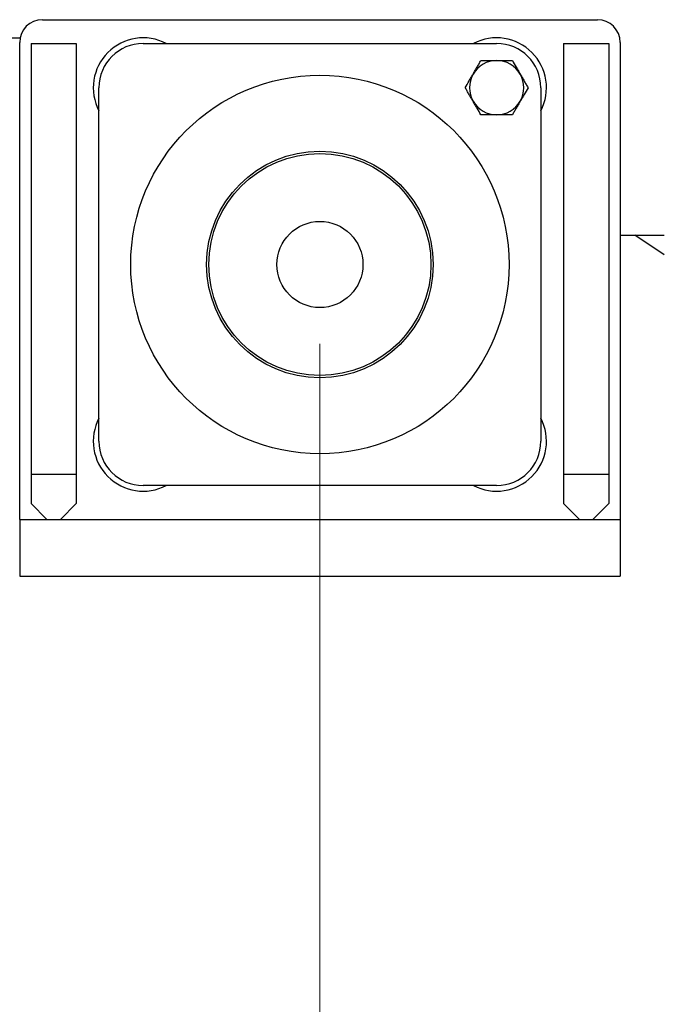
# Model space of a CAD drawing. Header units: inches. Extents: x 0 to 20790, y -12 to 14700.
# Tile 207 of 256: x 9375 to 9659, y 3629 to 4064. Entities that reach past the tile are written whole.
import ezdxf

# ---------------------------------------------------------------- set-up
doc = ezdxf.new("R2010")
doc.units = ezdxf.units.IN
for name, color, linetype, true_color in [('1', 7, 'Continuous', 0xffffff), ('204', 7, 'Continuous', 0xffffff), ('254', 7, 'Continuous', 0xffffff)]:
    doc.layers.add(name, color=color, linetype=linetype, true_color=true_color)
doc.styles.add('latin_extended', font='simplex.shx')
doc.dimstyles.get("Standard").update_dxf_attribs({"dimtxt": 0.18, "dimasz": 0.18, "dimexe": 0.18, "dimexo": 0.0625, "dimgap": 0.09, "dimtad": 0, "dimtih": 1, "dimtoh": 1, "dimdec": 4, "dimzin": 0, "dimdsep": 46, "dimtxsty": 'Standard', "dimcen": 0.09, "dimadec": 0, "dimazin": 0, "dimtfac": 1, "dimtdec": 4, "dimtofl": 0, "dimtmove": 0, "dimatfit": 3, "dimfxl": 1, "dimtolj": 1, "dimtzin": 0, "dimarcsym": 0})

# ---------------------------------------------------------------- blocks, each defined once
blk = doc.blocks.new('_U5')
at = {"layer": '254', "color": 3, "linetype": 'Continuous', "lineweight": 13, "transparency": 16777216}
for p, q in [((9058.57, 3783.19), (9058.57, 2326.19)), ((11247.07, 3783.19), (11247.07, 2326.19)), ((9181.07, 2361.19), (11124.57, 2361.19))]:
    blk.add_line(p, q, dxfattribs=at)
at = {"layer": '254', "color": 3, "transparency": 16777216}
for points in [[(9181.07, 2381.6), (9181.07, 2340.77), (9058.57, 2361.19)], [(11124.57, 2340.77), (11124.57, 2381.6), (11247.07, 2361.19)]]:
    blk.add_solid(points, dxfattribs=at)
at = {"layer": 'Defpoints', "color": 0, "transparency": 16777216}
for p in [(9058.57, 3818.19), (11247.07, 3818.19), (11247.07, 2361.19)]:
    blk.add_point(p, dxfattribs=at)
at = {"layer": '254', "color": 2, "lineweight": 13, "transparency": 16777216, "insert": (9948.65, 2544.94), "char_height": 122.5, "attachment_point": 1, "style": 'latin_extended'}
blk.add_mtext('\\A1;2188', dxfattribs=at)
blk = doc.blocks.new('_U6')
at = {"layer": '254', "color": 3, "linetype": 'Continuous', "lineweight": 13, "transparency": 16777216}
for p, q in [((9507.07, 3920.69), (9507.07, 2606.19)), ((10797.07, 3920.69), (10797.07, 2606.19)), ((9629.57, 2641.19), (10674.57, 2641.19))]:
    blk.add_line(p, q, dxfattribs=at)
at = {"layer": '254', "color": 3, "transparency": 16777216}
for points in [[(9629.57, 2661.6), (9629.57, 2620.77), (9507.07, 2641.19)], [(10674.57, 2620.77), (10674.57, 2661.6), (10797.07, 2641.19)]]:
    blk.add_solid(points, dxfattribs=at)
at = {"layer": 'Defpoints', "color": 0, "transparency": 16777216}
for p in [(9507.07, 3955.69), (10797.07, 3955.69), (10797.07, 2641.19)]:
    blk.add_point(p, dxfattribs=at)
at = {"layer": '254', "color": 2, "lineweight": 13, "transparency": 16777216, "insert": (9947.9, 2824.94), "char_height": 122.5, "attachment_point": 1, "style": 'latin_extended'}
blk.add_mtext('\\A1;1290', dxfattribs=at)
blk = doc.blocks.new('_U8')
at = {"layer": '254', "color": 3, "linetype": 'Continuous', "lineweight": 13, "transparency": 16777216}
for p, q in [((10117.07, 4468.69), (8673.57, 4468.69)), ((8708.57, 4346.19), (8708.57, 3433.19)), ((10117.07, 3310.69), (8673.57, 3310.69))]:
    blk.add_line(p, q, dxfattribs=at)
at = {"layer": '254', "color": 3, "transparency": 16777216}
for points in [[(8728.99, 4346.19), (8688.15, 4346.19), (8708.57, 4468.69)], [(8688.15, 3433.19), (8728.99, 3433.19), (8708.57, 3310.69)]]:
    blk.add_solid(points, dxfattribs=at)
at = {"layer": 'Defpoints', "color": 0, "transparency": 16777216}
for p in [(10152.07, 4468.69), (8708.57, 3310.69), (10152.07, 3310.69)]:
    blk.add_point(p, dxfattribs=at)
at = {"layer": '254', "color": 2, "lineweight": 13, "transparency": 16777216, "insert": (8524.82, 3603.87), "char_height": 122.5, "attachment_point": 1, "rotation": 90, "style": 'latin_extended'}
blk.add_mtext('\\A1;1158', dxfattribs=at)

msp = doc.modelspace()

# ---------------------------------------------------------------- linework, layer by layer
at = {"layer": '1', "color": 2, "linetype": 'Continuous', "lineweight": 25}
for p, q in [((9384.569, 4063.685), (9629.569, 4063.685)), ((9353.573, 4055.685), (9374.773, 4055.685)), ((9374.569, 3843.187), (9374.569, 4053.685)), ((9379.569, 4053.185), (9379.569, 3863.185)), ((9379.569, 4053.185), (9399.569, 4053.185)), ((9399.569, 4053.185), (9399.569, 3863.185)), ((9429.069, 4053.185), (9585.069, 4053.185)), ((9614.569, 4053.185), (9614.569, 3863.185)), ((9614.569, 4053.185), (9634.569, 4053.185)), ((9634.569, 4053.185), (9634.569, 3863.185)), ((9639.569, 4053.685), (9639.569, 3843.187)), ((9409.569, 3877.685), (9409.569, 4033.685)), ((9604.569, 4033.685), (9604.569, 3877.685)), ((9639.568, 3968.685), (9659.066, 3968.685)), ((9659.07, 3959.948), (9646.117, 3968.684)), ((9379.569, 3863.185), (9379.569, 3850.185)), ((9379.569, 3863.185), (9399.569, 3863.185)), ((9399.569, 3863.185), (9399.569, 3850.185)), ((9614.569, 3863.185), (9614.569, 3850.185)), ((9614.569, 3863.185), (9634.569, 3863.185)), ((9634.569, 3863.185), (9634.569, 3850.185)), ((9585.069, 3858.185), (9429.069, 3858.185)), ((9379.569, 3850.185), (9386.569, 3843.185)), ((9392.569, 3843.185), (9399.569, 3850.185)), ((9614.569, 3850.185), (9621.569, 3843.185)), ((9627.569, 3843.185), (9634.569, 3850.185)), ((9374.569, 3843.185), (9639.569, 3843.185)), ((9374.569, 3843.185), (9374.569, 3818.185)), ((9639.569, 3843.185), (9639.569, 3818.185)), ((9374.569, 3818.185), (9639.569, 3818.185))]:
    msp.add_line(p, q, dxfattribs=at)
at = {"layer": '1', "color": 110, "linetype": 'Continuous', "lineweight": 13}
msp.add_circle((10152.069, 4468.685), 616.6, dxfattribs=at)
at = {"layer": '1', "color": 2, "linetype": 'Continuous', "lineweight": 25}
for centre, radius in [((10152.069, 4468.685), 615), ((10152.069, 4468.685), 613), ((9507.069, 3955.685), 83.5), ((9507.069, 3955.685), 50), ((9507.069, 3955.685), 49), ((9507.069, 3955.685), 19)]:
    msp.add_circle(centre, radius, dxfattribs=at)
for centre, radius, start, end in [((9384.569, 4053.685), 10, 90, 180), ((9629.569, 4053.685), 10, 0, 90), ((9429.069, 4033.685), 22, 62.42319, 207.57681), ((9429.069, 4033.685), 19.5, 90, 180), ((9585.069, 4033.685), 22, 332.42319, 117.57681), ((9585.069, 4033.685), 19.5, 0, 90), ((9429.069, 3877.685), 22, 152.42319, 297.57681), ((9585.069, 3877.685), 22, 242.42319, 27.57681), ((9429.069, 3877.685), 19.5, 180, 270), ((9585.069, 3877.685), 19.5, 270, 0)]:
    msp.add_arc(centre, radius, start, end, dxfattribs=at)
at = {"layer": '204', "color": 2, "linetype": 'Continuous', "lineweight": 25}
for start, end in [(90, 150), (30, 90), (150, 210), (330, 30), (210, 270), (270, 330)]:
    msp.add_arc((9585.069, 4033.685), 12, start, end, dxfattribs=at)
for points, knots in [([(9574.677, 4039.685), (9574.75, 4039.813), (9574.824, 4039.94), (9574.934, 4040.132), (9574.971, 4040.196), (9575.045, 4040.323), (9575.229, 4040.642), (9575.412, 4040.959), (9575.85, 4041.718), (9576.14, 4042.22), (9576.717, 4043.22), (9577.004, 4043.716), (9577.574, 4044.704), (9577.858, 4045.196), (9578.141, 4045.685)], [0, 0, 0, 0, 0.0625, 0.0625, 0.09375, 0.09375, 0.125, 0.25, 0.25, 0.5, 0.5, 0.75, 0.75, 1, 1, 1, 1]), ([(9578.141, 4045.685), (9578.701, 4045.685), (9579.265, 4045.685), (9580.402, 4045.685), (9580.974, 4045.685), (9582.13, 4045.685), (9582.713, 4045.685), (9583.45, 4045.685), (9583.597, 4045.685), (9583.892, 4045.685), (9584.04, 4045.685), (9584.482, 4045.685), (9584.776, 4045.685), (9585.069, 4045.685)], [0, 0, 0, 0, 0.25, 0.25, 0.5, 0.5, 0.75, 0.75, 0.8125, 0.8125, 0.875, 0.875, 1, 1, 1, 1]), ([(9585.069, 4045.685), (9585.655, 4045.685), (9586.239, 4045.685), (9587.403, 4045.685), (9587.983, 4045.685), (9589.138, 4045.685), (9589.714, 4045.685), (9590.431, 4045.685), (9590.575, 4045.685), (9590.861, 4045.685), (9591.004, 4045.685), (9591.432, 4045.685), (9591.715, 4045.685), (9591.997, 4045.685)], [0, 0, 0, 0, 0.25, 0.25, 0.5, 0.5, 0.75, 0.75, 0.8125, 0.8125, 0.875, 0.875, 1, 1, 1, 1]), ([(9591.997, 4045.685), (9592.564, 4044.704), (9593.135, 4043.715), (9594, 4042.217), (9594.29, 4041.715), (9594.873, 4040.704), (9595.166, 4040.196), (9595.461, 4039.685)], [0, 0, 0, 0, 0.5, 0.5, 0.75, 0.75, 1, 1, 1, 1]), ([(9571.213, 4033.685), (9571.779, 4034.667), (9572.35, 4035.656), (9573.215, 4037.154), (9573.505, 4037.656), (9574.088, 4038.666), (9574.382, 4039.174), (9574.677, 4039.685)], [0, 0, 0, 0, 0.5, 0.5, 0.75, 0.75, 1, 1, 1, 1]), ([(9595.461, 4039.685), (9595.535, 4039.558), (9595.608, 4039.431), (9595.719, 4039.239), (9595.756, 4039.175), (9595.83, 4039.048), (9596.014, 4038.729), (9596.197, 4038.412), (9596.635, 4037.653), (9596.925, 4037.15), (9597.502, 4036.151), (9597.789, 4035.655), (9598.359, 4034.666), (9598.643, 4034.175), (9598.925, 4033.685)], [0, 0, 0, 0, 0.0625, 0.0625, 0.09375, 0.09375, 0.125, 0.25, 0.25, 0.5, 0.5, 0.75, 0.75, 1, 1, 1, 1]), ([(9574.677, 4027.685), (9574.603, 4027.813), (9574.53, 4027.94), (9574.419, 4028.132), (9574.382, 4028.196), (9574.309, 4028.323), (9574.125, 4028.642), (9573.941, 4028.959), (9573.503, 4029.718), (9573.213, 4030.22), (9572.636, 4031.22), (9572.35, 4031.716), (9571.779, 4032.704), (9571.495, 4033.196), (9571.213, 4033.685)], [0, 0, 0, 0, 0.0625, 0.0625, 0.09375, 0.09375, 0.125, 0.25, 0.25, 0.5, 0.5, 0.75, 0.75, 1, 1, 1, 1]), ([(9598.925, 4033.685), (9598.359, 4032.704), (9597.788, 4031.715), (9596.923, 4030.217), (9596.633, 4029.715), (9596.05, 4028.704), (9595.756, 4028.196), (9595.461, 4027.685)], [0, 0, 0, 0, 0.5, 0.5, 0.75, 0.75, 1, 1, 1, 1]), ([(9578.141, 4021.685), (9577.574, 4022.667), (9577.003, 4023.656), (9576.138, 4025.154), (9575.848, 4025.656), (9575.265, 4026.666), (9574.972, 4027.174), (9574.677, 4027.685)], [0, 0, 0, 0, 0.5, 0.5, 0.75, 0.75, 1, 1, 1, 1]), ([(9595.461, 4027.685), (9595.388, 4027.558), (9595.314, 4027.431), (9595.204, 4027.239), (9595.167, 4027.175), (9595.093, 4027.048), (9594.909, 4026.729), (9594.726, 4026.412), (9594.288, 4025.653), (9593.998, 4025.15), (9593.421, 4024.151), (9593.134, 4023.655), (9592.564, 4022.666), (9592.28, 4022.175), (9591.997, 4021.685)], [0, 0, 0, 0, 0.0625, 0.0625, 0.09375, 0.09375, 0.125, 0.25, 0.25, 0.5, 0.5, 0.75, 0.75, 1, 1, 1, 1]), ([(9585.069, 4021.685), (9584.776, 4021.685), (9584.482, 4021.685), (9584.04, 4021.685), (9583.892, 4021.685), (9583.597, 4021.685), (9583.45, 4021.685), (9582.713, 4021.685), (9582.13, 4021.685), (9580.974, 4021.685), (9580.402, 4021.685), (9579.265, 4021.685), (9578.701, 4021.685), (9578.141, 4021.685)], [0, 0, 0, 0, 0.125, 0.125, 0.1875, 0.1875, 0.25, 0.25, 0.5, 0.5, 0.75, 0.75, 1, 1, 1, 1]), ([(9591.997, 4021.685), (9591.715, 4021.685), (9591.432, 4021.685), (9591.004, 4021.685), (9590.861, 4021.685), (9590.575, 4021.685), (9590.431, 4021.685), (9589.714, 4021.685), (9589.138, 4021.685), (9587.983, 4021.685), (9587.403, 4021.685), (9586.239, 4021.685), (9585.655, 4021.685), (9585.069, 4021.685)], [0, 0, 0, 0, 0.125, 0.125, 0.1875, 0.1875, 0.25, 0.25, 0.5, 0.5, 0.75, 0.75, 1, 1, 1, 1])]:
    msp.add_open_spline(points, degree=3, knots=knots, dxfattribs=at)

# ---------------------------------------------------------------- dimensions: what is measured, and where the dimension line sits
at = {"layer": '254', "color": 2, "linetype": 'Continuous', "lineweight": 13}
dim = msp.add_linear_dim(base=(8708.569, 3310.685), p1=(10152.069, 4468.685), p2=(10152.069, 3310.685), angle=90, dimstyle='Standard', override={"dimscale": 35, "dimtxt": 3.5, "dimasz": 3.5, "dimexe": 1, "dimexo": 1, "dimgap": 1.75, "dimtad": 1, "dimtih": 0, "dimtoh": 0, "dimdec": 0, "dimlfac": 1, "dimzin": 8, "dimdsep": 46, "dimlunit": 2, "dimtxsty": 'latin_extended', "dimsah": 1, "dimse1": 0, "dimse2": 0, "dimsd1": 0, "dimsd2": 0, "dimclrd": 3, "dimclre": 3, "dimclrt": 2, "dimtol": 0, "dimtm": -0.1, "dimtfac": 0.714286, "dimtdec": 3, "dimtofl": 1, "dimtmove": 0, "dimtzin": 8, "dimlwd": 13, "dimlwe": 13}, dxfattribs=at)
dim.commit()
dim.dimension.update_dxf_attribs({"geometry": '_U8', "text_midpoint": (8708.569, 3796.375), "dimtype": 160})
for base, p1, p2, picture, middle in [((10797.069, 2641.185), (9507.069, 3955.685), (10797.069, 3955.685), '_U6', (10152.069, 2641.185)), ((11247.069089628, 2361.185382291), (9058.569089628, 3818.185382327), (11247.069089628, 3818.185382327), '_U5', (10152.819089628, 2361.185382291))]:
    dim = msp.add_linear_dim(base=base, p1=p1, p2=p2, dimstyle='Standard', override={"dimscale": 35, "dimtxt": 3.5, "dimasz": 3.5, "dimexe": 1, "dimexo": 1, "dimgap": 1.75, "dimtad": 1, "dimtih": 1, "dimtoh": 0, "dimdec": 0, "dimlfac": 1, "dimzin": 8, "dimdsep": 46, "dimlunit": 2, "dimtxsty": 'latin_extended', "dimsah": 1, "dimse1": 0, "dimse2": 0, "dimsd1": 0, "dimsd2": 0, "dimclrd": 3, "dimclre": 3, "dimclrt": 2, "dimtol": 0, "dimtm": -0.1, "dimtfac": 0.714286, "dimtdec": 3, "dimtofl": 1, "dimtmove": 0, "dimtzin": 8, "dimlwd": 13, "dimlwe": 13}, dxfattribs=at)
    dim.commit()
    dim.dimension.update_dxf_attribs({"geometry": picture, "text_midpoint": middle, "dimtype": 160})

doc.saveas('drawing.dxf')
